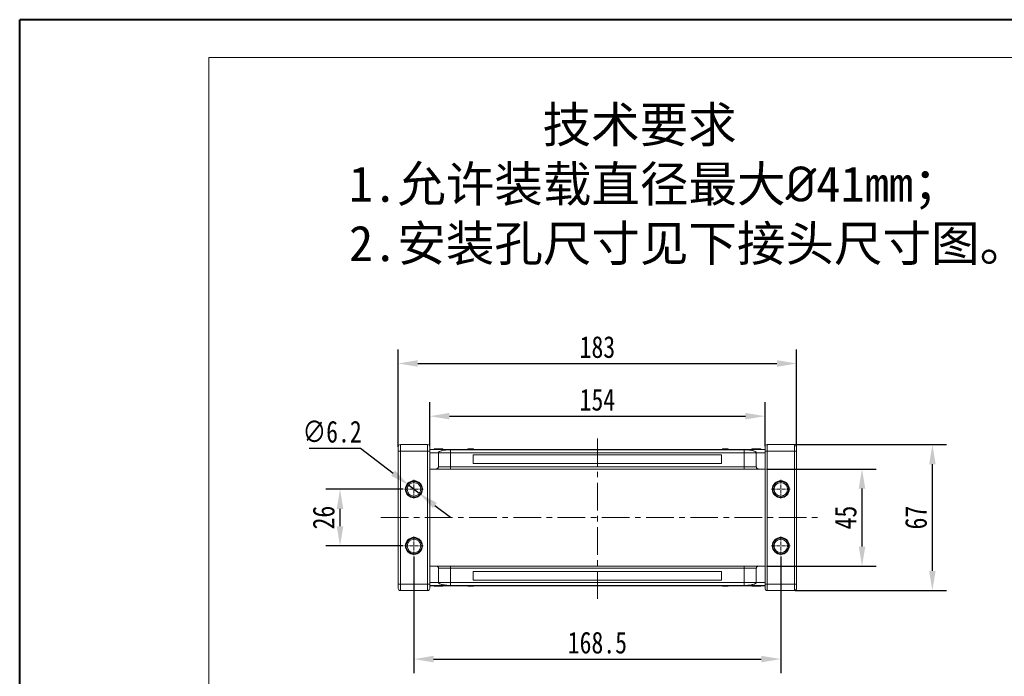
# Model space of a CAD drawing. Header units: millimetres. Extents: x -623 to 852, y 50 to 1083.
# Tile 14 of 72: x -623 to -170, y 782 to 1083. Entities that reach past the tile are written whole.
import ezdxf

# ---------------------------------------------------------------- set-up
doc = ezdxf.new("R2010")
doc.units = ezdxf.units.MM
doc.linetypes.add('CENTER', pattern=[0.6, 0.375, -0.075, 0.075, -0.075])
doc.linetypes.add('CENTERX2', pattern=[20.32, 12.7, -2.54, 2.54, -2.54])
doc.styles.get("Standard").update_dxf_attribs({"font": '仿宋_GB2312.ttf', "width": 0.8})
doc.styles.add('样式 6', font='仿宋_GB2312.ttf')
doc.dimstyles.new('ISO-45.1', dxfattribs={"dimtxt": 10, "dimasz": 9, "dimexe": 6.5, "dimexo": 0.625, "dimgap": 2.5, "dimtad": 1, "dimtoh": 1, "dimdsep": 46, "dimtxsty": 'Standard', "dimcen": 2.5, "dimadec": 0, "dimazin": 0, "dimtfac": 1, "dimtmove": 0, "dimatfit": 3, "dimfxl": 0, "dimarcsym": 0})
doc.dimstyles.new('副本 ISO-45.1', dxfattribs={"dimtxt": 10, "dimasz": 9, "dimexe": 6.5, "dimexo": 0.625, "dimgap": 2.5, "dimtad": 1, "dimdsep": 46, "dimtxsty": 'Standard', "dimcen": 2.5, "dimadec": 0, "dimazin": 0, "dimtfac": 1, "dimtmove": 0, "dimatfit": 3, "dimfxl": 0, "dimarcsym": 0})

# ---------------------------------------------------------------- blocks, each defined once
blk = doc.blocks.new('*D3002')
at = {"color": 0, "lineweight": -2}
for p, q in [((-441.66, 836.99), (-441.66, 783.44)), ((-273.16, 836.99), (-273.16, 783.44)), ((-432.66, 789.94), (-282.16, 789.94))]:
    blk.add_line(p, q, dxfattribs=at)
at = {"color": 0, "lineweight": 9}
for points in [[(-432.66, 791.44), (-432.66, 788.44), (-441.66, 789.94)], [(-282.16, 791.44), (-282.16, 788.44), (-273.16, 789.94)]]:
    blk.add_solid(points, dxfattribs=at)
at = {"layer": 'Defpoints', "color": 0, "lineweight": 9}
for p in [(-441.66, 837.62), (-273.16, 837.62), (-273.16, 789.94)]:
    blk.add_point(p, dxfattribs=at)
at = {"color": 0, "lineweight": 9, "insert": (-357.41, 797.44), "char_height": 10, "attachment_point": 5}
blk.add_mtext('168.5', dxfattribs=at)
blk = doc.blocks.new('*D3003')
at = {"color": 0, "lineweight": -2}
for p, q in [((-446.58, 867.91), (-482.12, 867.91)), ((-475.62, 850.91), (-475.62, 858.91)), ((-446.58, 841.91), (-482.12, 841.91))]:
    blk.add_line(p, q, dxfattribs=at)
at = {"color": 0, "lineweight": 9}
for points in [[(-477.12, 858.91), (-474.12, 858.91), (-475.62, 867.91)], [(-477.12, 850.91), (-474.12, 850.91), (-475.62, 841.91)]]:
    blk.add_solid(points, dxfattribs=at)
at = {"layer": 'Defpoints', "color": 0, "lineweight": 9}
for p in [(-475.62, 867.91), (-445.95, 867.91), (-445.95, 841.91)]:
    blk.add_point(p, dxfattribs=at)
at = {"color": 0, "lineweight": 9, "insert": (-483.12, 854.91), "char_height": 10, "attachment_point": 5, "rotation": 90}
blk.add_mtext('26', dxfattribs=at)
blk = doc.blocks.new('*D3004')
at = {"color": 0, "lineweight": -2}
for p, q in [((-279.79, 877.21), (-229.35, 877.21)), ((-235.85, 841.61), (-235.85, 868.21)), ((-279.79, 832.61), (-229.35, 832.61))]:
    blk.add_line(p, q, dxfattribs=at)
at = {"color": 0, "lineweight": 9}
for points in [[(-237.35, 868.21), (-234.35, 868.21), (-235.85, 877.21)], [(-237.35, 841.61), (-234.35, 841.61), (-235.85, 832.61)]]:
    blk.add_solid(points, dxfattribs=at)
at = {"layer": 'Defpoints', "color": 0, "lineweight": 9}
for p in [(-280.41, 877.21), (-235.85, 877.21), (-280.41, 832.61)]:
    blk.add_point(p, dxfattribs=at)
at = {"color": 0, "lineweight": 9, "insert": (-243.35, 854.91), "char_height": 10, "attachment_point": 5, "rotation": 90}
blk.add_mtext('45', dxfattribs=at)
blk = doc.blocks.new('*D3005')
at = {"color": 0, "lineweight": -2}
for p, q in [((-266.61, 888.41), (-197.03, 888.41)), ((-203.53, 830.41), (-203.53, 879.41)), ((-266.61, 821.41), (-197.03, 821.41))]:
    blk.add_line(p, q, dxfattribs=at)
at = {"color": 0, "lineweight": 9}
for points in [[(-205.03, 879.41), (-202.03, 879.41), (-203.53, 888.41)], [(-205.03, 830.41), (-202.03, 830.41), (-203.53, 821.41)]]:
    blk.add_solid(points, dxfattribs=at)
at = {"layer": 'Defpoints', "color": 0, "lineweight": 9}
for p in [(-267.23, 888.41), (-203.53, 888.41), (-267.23, 821.41)]:
    blk.add_point(p, dxfattribs=at)
at = {"color": 0, "lineweight": 9, "insert": (-211.03, 854.91), "char_height": 10, "attachment_point": 5, "rotation": 90}
blk.add_mtext('67', dxfattribs=at)
blk = doc.blocks.new('*D3006')
at = {"color": 0, "lineweight": -2}
for p, q in [((-434.41, 887.7), (-434.41, 907.96)), ((-280.41, 887.7), (-280.41, 907.96)), ((-425.41, 901.46), (-289.41, 901.46))]:
    blk.add_line(p, q, dxfattribs=at)
at = {"color": 0, "lineweight": 9}
for points in [[(-425.41, 902.96), (-425.41, 899.96), (-434.41, 901.46)], [(-289.41, 902.96), (-289.41, 899.96), (-280.41, 901.46)]]:
    blk.add_solid(points, dxfattribs=at)
at = {"layer": 'Defpoints', "color": 0, "lineweight": 9}
for p in [(-280.41, 901.46), (-434.41, 887.08), (-280.41, 887.08)]:
    blk.add_point(p, dxfattribs=at)
at = {"color": 0, "lineweight": 9, "insert": (-357.41, 908.96), "char_height": 10, "attachment_point": 5}
blk.add_mtext('154', dxfattribs=at)
blk = doc.blocks.new('*D3007')
at = {"color": 0, "lineweight": -2}
for p, q in [((-448.91, 887.42), (-448.91, 932.15)), ((-265.91, 887.42), (-265.91, 932.15)), ((-439.91, 925.65), (-274.91, 925.65))]:
    blk.add_line(p, q, dxfattribs=at)
at = {"color": 0, "lineweight": 9}
for points in [[(-439.91, 927.15), (-439.91, 924.15), (-448.91, 925.65)], [(-274.91, 927.15), (-274.91, 924.15), (-265.91, 925.65)]]:
    blk.add_solid(points, dxfattribs=at)
at = {"layer": 'Defpoints', "color": 0, "lineweight": 9}
for p in [(-265.91, 925.65), (-448.91, 886.8), (-265.91, 886.8)]:
    blk.add_point(p, dxfattribs=at)
at = {"color": 0, "lineweight": 9, "insert": (-357.41, 933.15), "char_height": 10, "attachment_point": 5}
blk.add_mtext('183', dxfattribs=at)
blk = doc.blocks.new('*D3008')
at = {"color": 0, "lineweight": -2}
for p, q in [((-489.87, 886.78), (-466.17, 886.78)), ((-466.17, 886.78), (-451.25, 875.29)), ((-439.21, 866.01), (-444.12, 869.8)), ((-432.08, 860.52), (-424.95, 855.03))]:
    blk.add_line(p, q, dxfattribs=at)
at = {"color": 0, "lineweight": 9}
for points in [[(-450.33, 876.48), (-452.16, 874.1), (-444.12, 869.8)], [(-431.16, 861.71), (-432.99, 859.33), (-439.21, 866.01)]]:
    blk.add_solid(points, dxfattribs=at)
at = {"layer": 'Defpoints', "color": 0, "lineweight": 9}
for p in [(-444.12, 869.8), (-439.21, 866.01)]:
    blk.add_point(p, dxfattribs=at)
at = {"color": 0, "lineweight": 9, "insert": (-479.27, 894.28), "char_height": 10, "attachment_point": 5}
blk.add_mtext('∅6.2', dxfattribs=at)

msp = doc.modelspace()

# ---------------------------------------------------------------- linework, layer by layer
at = {"color": 7, "lineweight": 40}
for p in [(-622.782, 50.472), (838.046, 1083.486)]:
    msp.add_line(p, (-622.782, 1083.486), dxfattribs=at)
at = {"color": 7, "lineweight": 13}
for p in [(-535.828, 67.863), (820.655, 1066.095)]:
    msp.add_line(p, (-535.828, 1066.095), dxfattribs=at)
at = {"color": 1, "linetype": 'CENTERX2', "lineweight": 13}
for p, q in [((-357.412, 817.542), (-357.412, 892.271)), ((-456.952, 854.906), (-255.613, 854.906))]:
    msp.add_line(p, q, dxfattribs=at)
at = {"color": 7, "linetype": 'Continuous', "lineweight": 15}
for p, q in [((-447.912, 885.406), (-447.912, 888.406)), ((-447.912, 888.406), (-435.412, 888.406)), ((-435.412, 885.406), (-435.412, 888.406)), ((-279.412, 888.406), (-279.412, 885.406)), ((-279.412, 888.406), (-266.912, 888.406)), ((-266.912, 888.406), (-266.912, 885.406)), ((-447.912, 885.406), (-448.912, 885.406)), ((-448.912, 824.406), (-448.912, 885.406)), ((-447.912, 885.406), (-447.912, 824.406)), ((-435.412, 885.406), (-447.912, 885.406)), ((-434.412, 885.406), (-435.412, 885.406)), ((-435.412, 824.406), (-435.412, 885.406)), ((-434.412, 886.206), (-357.412, 886.206)), ((-357.412, 886.162), (-434.412, 886.162)), ((-434.412, 824.406), (-434.412, 885.406)), ((-434.412, 884.706), (-430.412, 884.706)), ((-432.463, 886.406), (-432.463, 886.206)), ((-430.466, 886.206), (-430.466, 886.406)), ((-424.912, 884.706), (-430.412, 884.706)), ((-430.412, 878.206), (-430.412, 884.706)), ((-428.412, 886.406), (-428.412, 886.206)), ((-424.912, 886.074), (-357.412, 886.074)), ((-424.912, 884.706), (-424.912, 886.074)), ((-424.912, 878.206), (-424.912, 884.706)), ((-357.412, 884.706), (-424.912, 884.706)), ((-416.895, 886.206), (-416.895, 886.406)), ((-416.777, 886.406), (-416.895, 886.406)), ((-416.777, 886.206), (-416.777, 886.406)), ((-416.777, 886.406), (-416.671, 886.406)), ((-416.671, 886.406), (-416.671, 886.206)), ((-416.32, 886.406), (-416.671, 886.406)), ((-416.32, 886.206), (-416.32, 886.406)), ((-415.602, 886.406), (-416.32, 886.406)), ((-415.602, 886.206), (-415.602, 886.406)), ((-415.158, 886.406), (-415.602, 886.406)), ((-415.158, 886.206), (-415.158, 886.406)), ((-415.158, 886.406), (-415.087, 886.406)), ((-415.087, 886.406), (-415.087, 886.206)), ((-415.087, 886.406), (-414.827, 886.406)), ((-414.827, 886.206), (-414.827, 886.406)), ((-414.345, 886.406), (-414.827, 886.406)), ((-414.412, 879.706), (-414.412, 883.706)), ((-414.412, 883.706), (-357.412, 883.706)), ((-414.345, 886.206), (-414.345, 886.406)), ((-414.345, 886.406), (-414.342, 886.406)), ((-414.342, 886.406), (-414.342, 886.206)), ((-357.412, 886.206), (-280.412, 886.206)), ((-280.412, 886.162), (-357.412, 886.162)), ((-357.412, 886.074), (-289.912, 886.074)), ((-289.912, 884.706), (-357.412, 884.706)), ((-357.412, 883.706), (-300.412, 883.706)), ((-300.412, 883.706), (-300.412, 879.706)), ((-299.868, 886.206), (-299.868, 886.406)), ((-299.868, 886.406), (-299.728, 886.406)), ((-299.728, 886.406), (-299.728, 886.206)), ((-298.349, 886.406), (-299.728, 886.406)), ((-298.349, 886.206), (-298.349, 886.406)), ((-298.349, 886.406), (-298.141, 886.406)), ((-298.141, 886.406), (-298.141, 886.206)), ((-297.659, 886.406), (-298.141, 886.406)), ((-297.659, 886.206), (-297.659, 886.406)), ((-297.554, 886.406), (-297.659, 886.406)), ((-297.554, 886.206), (-297.554, 886.406)), ((-297.554, 886.406), (-297.542, 886.406)), ((-297.542, 886.406), (-297.542, 886.206)), ((-297.315, 886.406), (-297.542, 886.406)), ((-297.315, 886.206), (-297.315, 886.406)), ((-289.912, 884.706), (-289.912, 886.074)), ((-284.412, 884.706), (-289.912, 884.706)), ((-289.912, 884.706), (-289.912, 878.206)), ((-286.412, 886.406), (-286.412, 886.206)), ((-286.001, 886.406), (-286.001, 886.206)), ((-280.412, 884.706), (-284.412, 884.706)), ((-284.412, 884.706), (-284.412, 878.206)), ((-284.385, 886.406), (-284.385, 886.206)), ((-282.767, 886.406), (-282.767, 886.206)), ((-282.361, 886.406), (-282.361, 886.206)), ((-280.412, 885.406), (-279.412, 885.406)), ((-280.412, 885.406), (-280.412, 824.406)), ((-266.912, 885.406), (-279.412, 885.406)), ((-279.412, 885.406), (-279.412, 824.406)), ((-266.912, 885.406), (-265.912, 885.406)), ((-266.912, 824.406), (-266.912, 885.406)), ((-265.912, 885.406), (-265.912, 824.406)), ((-430.412, 878.206), (-424.912, 878.206)), ((-424.912, 877.206), (-424.912, 878.206)), ((-424.912, 878.206), (-357.412, 878.206)), ((-357.412, 879.706), (-414.412, 879.706)), ((-300.412, 879.706), (-357.412, 879.706)), ((-357.412, 878.206), (-289.912, 878.206)), ((-289.912, 878.206), (-284.412, 878.206)), ((-289.912, 878.206), (-289.912, 877.206)), ((-431.412, 877.206), (-434.412, 877.206)), ((-357.412, 877.206), (-424.912, 877.206)), ((-289.912, 877.206), (-357.412, 877.206)), ((-283.412, 877.206), (-280.412, 877.206)), ((-434.412, 832.606), (-431.412, 832.606)), ((-424.912, 831.606), (-424.912, 832.606)), ((-424.912, 832.606), (-357.412, 832.606)), ((-357.412, 832.606), (-289.912, 832.606)), ((-289.912, 831.606), (-289.912, 832.606)), ((-283.412, 832.606), (-280.412, 832.606)), ((-430.412, 825.106), (-430.412, 831.606)), ((-424.912, 831.606), (-430.412, 831.606)), ((-424.912, 825.106), (-424.912, 831.606)), ((-357.412, 831.606), (-424.912, 831.606)), ((-414.412, 826.106), (-414.412, 830.106)), ((-414.412, 830.106), (-357.412, 830.106)), ((-289.912, 831.606), (-357.412, 831.606)), ((-357.412, 830.106), (-300.412, 830.106)), ((-300.412, 830.106), (-300.412, 826.106)), ((-284.412, 831.606), (-289.912, 831.606)), ((-289.912, 831.606), (-289.912, 825.106)), ((-284.412, 831.606), (-284.412, 825.106)), ((-447.912, 824.406), (-448.912, 824.406)), ((-447.912, 821.406), (-447.912, 824.406)), ((-447.912, 824.406), (-435.412, 824.406)), ((-434.412, 824.406), (-435.412, 824.406)), ((-435.412, 821.406), (-435.412, 824.406)), ((-430.412, 825.106), (-434.412, 825.106)), ((-434.412, 823.651), (-357.412, 823.651)), ((-357.412, 823.606), (-434.412, 823.606)), ((-432.463, 823.406), (-432.463, 823.606)), ((-432.057, 823.406), (-432.057, 823.606)), ((-430.439, 823.406), (-430.439, 823.606)), ((-430.412, 825.106), (-424.912, 825.106)), ((-428.823, 823.406), (-428.823, 823.606)), ((-428.412, 823.406), (-428.412, 823.606)), ((-424.912, 823.738), (-424.912, 825.106)), ((-424.912, 825.106), (-357.412, 825.106)), ((-357.412, 823.738), (-424.912, 823.738)), ((-416.895, 823.606), (-416.895, 823.406)), ((-416.895, 823.406), (-416.668, 823.406)), ((-416.668, 823.406), (-416.668, 823.606)), ((-416.656, 823.406), (-416.668, 823.406)), ((-416.656, 823.606), (-416.656, 823.406)), ((-416.656, 823.406), (-416.55, 823.406)), ((-416.55, 823.606), (-416.55, 823.406)), ((-416.55, 823.406), (-416.069, 823.406)), ((-416.069, 823.406), (-416.069, 823.606)), ((-415.86, 823.406), (-416.069, 823.406)), ((-415.86, 823.606), (-415.86, 823.406)), ((-415.86, 823.406), (-414.481, 823.406)), ((-414.481, 823.406), (-414.481, 823.606)), ((-414.342, 823.406), (-414.481, 823.406)), ((-357.412, 826.106), (-414.412, 826.106)), ((-414.342, 823.606), (-414.342, 823.406)), ((-300.412, 826.106), (-357.412, 826.106)), ((-357.412, 825.106), (-289.912, 825.106)), ((-289.912, 823.738), (-357.412, 823.738)), ((-357.412, 823.651), (-280.412, 823.651)), ((-280.412, 823.606), (-357.412, 823.606)), ((-299.868, 823.406), (-299.868, 823.606)), ((-299.864, 823.406), (-299.868, 823.406)), ((-299.864, 823.606), (-299.864, 823.406)), ((-299.864, 823.406), (-299.383, 823.406)), ((-299.383, 823.606), (-299.383, 823.406)), ((-299.123, 823.406), (-299.383, 823.406)), ((-299.123, 823.406), (-299.123, 823.606)), ((-299.052, 823.406), (-299.123, 823.406)), ((-299.052, 823.606), (-299.052, 823.406)), ((-299.052, 823.406), (-298.608, 823.406)), ((-298.608, 823.606), (-298.608, 823.406)), ((-298.608, 823.406), (-297.89, 823.406)), ((-297.89, 823.606), (-297.89, 823.406)), ((-297.89, 823.406), (-297.539, 823.406)), ((-297.539, 823.406), (-297.539, 823.606)), ((-297.433, 823.406), (-297.539, 823.406)), ((-297.433, 823.606), (-297.433, 823.406)), ((-297.433, 823.406), (-297.315, 823.406)), ((-297.315, 823.606), (-297.315, 823.406)), ((-289.912, 825.106), (-284.412, 825.106)), ((-289.912, 825.106), (-289.912, 823.738)), ((-286.412, 823.406), (-286.412, 823.606)), ((-284.412, 825.106), (-280.412, 825.106)), ((-284.358, 823.606), (-284.358, 823.406)), ((-282.361, 823.406), (-282.361, 823.606)), ((-280.412, 824.406), (-279.412, 824.406)), ((-279.412, 824.406), (-279.412, 821.406)), ((-279.412, 824.406), (-266.912, 824.406)), ((-266.912, 824.406), (-265.912, 824.406)), ((-266.912, 824.406), (-266.912, 821.406)), ((-435.412, 821.406), (-447.912, 821.406)), ((-266.912, 821.406), (-279.412, 821.406))]:
    msp.add_line(p, q, dxfattribs=at)
at = {"color": 1, "linetype": 'CENTER', "lineweight": 9, "ltscale": 3.9624}
for p, q in [((-441.662, 872.196), (-441.662, 863.616)), ((-273.162, 872.196), (-273.162, 863.616)), ((-445.952, 867.906), (-437.372, 867.906)), ((-277.452, 867.906), (-268.872, 867.906)), ((-441.662, 846.196), (-441.662, 837.616)), ((-273.162, 846.196), (-273.162, 837.616)), ((-445.952, 841.906), (-437.372, 841.906)), ((-277.452, 841.906), (-268.872, 841.906))]:
    msp.add_line(p, q, dxfattribs=at)
at = {"color": 7, "linetype": 'Continuous', "lineweight": 15}
for centre, radius in [((-441.662, 867.906), 3.9), ((-441.662, 867.906), 3.1), ((-273.162, 867.906), 3.9), ((-273.162, 867.906), 3.1), ((-441.662, 841.906), 3.9), ((-273.162, 841.906), 3.9), ((-441.662, 841.906), 3.1), ((-273.162, 841.906), 3.1)]:
    msp.add_circle(centre, radius, dxfattribs=at)
for centre, start, end in [((-447.912, 887.406), 90, 180), ((-435.412, 887.406), 0, 90), ((-279.412, 887.406), 90, 180), ((-266.912, 887.406), 0, 90), ((-447.912, 822.406), 180, 270), ((-435.412, 822.406), 270, 0), ((-279.412, 822.406), 180, 270), ((-266.912, 822.406), 270, 0)]:
    msp.add_arc(centre, 1, start, end, dxfattribs=at)
for points, knots in [([(-448.912, 885.406), (-448.912, 885.658), (-448.912, 886.046), (-448.912, 886.512), (-448.912, 886.83), (-448.912, 887.089), (-448.912, 887.338), (-448.912, 887.379), (-448.912, 887.406)], [0, 0, 0, 0, 0.2394429, 0.3698071, 0.5000001, 0.6303641, 0.7605571, 1, 1, 1, 1]), ([(-434.412, 885.406), (-434.412, 885.658), (-434.412, 886.046), (-434.412, 886.512), (-434.412, 886.83), (-434.412, 887.089), (-434.412, 887.338), (-434.412, 887.379), (-434.412, 887.406)], [0, 0, 0, 0, 0.2394429, 0.3696359, 0.4999999, 0.6301929, 0.7605571, 1, 1, 1, 1]), ([(-280.412, 887.406), (-280.412, 887.379), (-280.412, 887.338), (-280.412, 887.089), (-280.412, 886.83), (-280.412, 886.512), (-280.412, 886.046), (-280.412, 885.658), (-280.412, 885.406)], [0, 0, 0, 0, 0.2394429, 0.3696359, 0.4999999, 0.6301929, 0.7605571, 1, 1, 1, 1]), ([(-265.912, 887.406), (-265.912, 887.379), (-265.912, 887.338), (-265.912, 887.089), (-265.912, 886.83), (-265.912, 886.512), (-265.912, 886.046), (-265.912, 885.658), (-265.912, 885.406)], [0, 0, 0, 0, 0.23944295, 0.36980709, 0.50000008, 0.63036414, 0.76055705, 1, 1, 1, 1]), ([(-432.463, 886.406), (-432.453, 886.406), (-432.431, 886.406), (-432.23, 886.406), (-431.925, 886.406), (-431.389, 886.406), (-430.879, 886.406), (-430.524, 886.406), (-430.466, 886.406)], [0, 0, 0, 0, 0.1482689, 0.2976473, 0.4424214, 0.6078512, 0.9356585, 1, 1, 1, 1]), ([(-430.466, 886.406), (-430.333, 886.406), (-429.931, 886.406), (-429.375, 886.406), (-428.867, 886.406), (-428.564, 886.406), (-428.426, 886.406), (-428.416, 886.406), (-428.412, 886.406)], [0, 0, 0, 0, 0.1423372, 0.4291269, 0.5899433, 0.7512055, 0.9098946, 1, 1, 1, 1]), ([(-430.412, 884.706), (-430.393, 884.788), (-430.354, 884.95), (-430.052, 885.188), (-429.573, 885.412), (-428.922, 885.615), (-428.116, 885.791), (-427.289, 885.918), (-426.501, 886.003), (-425.75, 886.06), (-425.206, 886.069), (-424.912, 886.074)], [0, 0, 0, 0, 0.1245955, 0.2491892, 0.3738223, 0.4984451, 0.6220504, 0.7455895, 0.8257011, 0.9057067, 1, 1, 1, 1]), ([(-289.912, 886.074), (-289.521, 886.066), (-288.825, 886.05), (-287.905, 885.962), (-287.12, 885.858), (-286.408, 885.729), (-285.745, 885.57), (-285.174, 885.381), (-284.738, 885.165), (-284.464, 884.938), (-284.429, 884.783), (-284.412, 884.706)], [0, 0, 0, 0, 0.1253767, 0.2231439, 0.3210442, 0.4226148, 0.5242047, 0.6437825, 0.7633681, 0.8816833, 1, 1, 1, 1]), ([(-286.412, 886.406), (-286.41, 886.406), (-286.405, 886.406), (-286.362, 886.406), (-286.284, 886.406), (-286.185, 886.406), (-286.087, 886.406), (-286.03, 886.406), (-286.001, 886.406)], [0, 0, 0, 0, 0.1926347, 0.388697, 0.5820148, 0.7830443, 0.8909593, 1, 1, 1, 1]), ([(-286.001, 886.406), (-285.947, 886.406), (-285.837, 886.406), (-285.6, 886.406), (-285.293, 886.406), (-284.956, 886.406), (-284.652, 886.406), (-284.474, 886.406), (-284.385, 886.406)], [0, 0, 0, 0, 0.1184406, 0.2393457, 0.4595932, 0.6849248, 0.8422399, 1, 1, 1, 1]), ([(-284.385, 886.406), (-284.251, 886.406), (-283.948, 886.406), (-283.419, 886.406), (-282.997, 886.406), (-282.79, 886.406), (-282.767, 886.406)], [0, 0, 0, 0, 0.23673076, 0.53755546, 0.94966792, 1, 1, 1, 1]), ([(-282.767, 886.406), (-282.717, 886.406), (-282.615, 886.406), (-282.499, 886.406), (-282.416, 886.406), (-282.378, 886.406), (-282.363, 886.406), (-282.362, 886.406), (-282.361, 886.406)], [0, 0, 0, 0, 0.1937762, 0.3936, 0.5878635, 0.7889077, 0.894169, 1, 1, 1, 1]), ([(-431.412, 877.206), (-431.3, 877.217), (-431.075, 877.239), (-430.775, 877.412), (-430.549, 877.665), (-430.429, 877.947), (-430.417, 878.132), (-430.412, 878.206)], [0, 0, 0, 0, 0.21469386, 0.42938772, 0.64408158, 0.85877544, 1, 1, 1, 1]), ([(-284.412, 878.206), (-284.401, 878.094), (-284.379, 877.869), (-284.207, 877.569), (-283.953, 877.343), (-283.672, 877.223), (-283.486, 877.211), (-283.412, 877.206)], [0, 0, 0, 0, 0.21469386, 0.42938772, 0.64408158, 0.85877544, 1, 1, 1, 1]), ([(-424.912, 877.206), (-425.309, 877.206), (-426.125, 877.206), (-427.337, 877.206), (-428.502, 877.206), (-429.541, 877.206), (-430.247, 877.206), (-430.694, 877.206), (-431.048, 877.206), (-431.348, 877.206), (-431.391, 877.206), (-431.412, 877.206)], [0, 0, 0, 0, 0.1164968, 0.2399717, 0.3685799, 0.4999174, 0.6312549, 0.6956158, 0.7600283, 0.8835032, 1, 1, 1, 1]), ([(-283.412, 877.206), (-283.433, 877.206), (-283.477, 877.206), (-283.838, 877.206), (-284.438, 877.206), (-285.283, 877.206), (-286.152, 877.206), (-286.917, 877.206), (-287.698, 877.206), (-288.699, 877.206), (-289.516, 877.206), (-289.912, 877.206)], [0, 0, 0, 0, 0.1164968, 0.2399717, 0.3685799, 0.4999174, 0.6312549, 0.6956158, 0.7600283, 0.8835032, 1, 1, 1, 1]), ([(-438.062, 867.906), (-438.074, 868.132), (-438.098, 868.585), (-438.302, 869.257), (-438.63, 869.897), (-439.099, 870.469), (-439.575, 870.859), (-439.999, 871.106), (-440.428, 871.302), (-440.983, 871.465), (-441.662, 871.527), (-442.341, 871.465), (-443.013, 871.267), (-443.653, 870.937), (-444.225, 870.469), (-444.615, 869.993), (-444.863, 869.569), (-445.057, 869.14), (-445.226, 868.585), (-445.25, 868.132), (-445.262, 867.906)], [0, 0, 0, 0, 0.05998, 0.1199831, 0.1849463, 0.249957, 0.3149202, 0.3472901, 0.3800161, 0.4399843, 0.4999996, 0.5599679, 0.6199831, 0.6849463, 0.749957, 0.8149202, 0.8472901, 0.8800161, 0.9399965, 1, 1, 1, 1]), ([(-269.562, 867.906), (-269.574, 868.132), (-269.598, 868.585), (-269.802, 869.257), (-270.13, 869.897), (-270.599, 870.469), (-271.075, 870.859), (-271.499, 871.106), (-271.928, 871.302), (-272.483, 871.465), (-273.162, 871.527), (-273.841, 871.465), (-274.513, 871.267), (-275.153, 870.937), (-275.725, 870.469), (-276.115, 869.993), (-276.363, 869.569), (-276.557, 869.14), (-276.726, 868.585), (-276.75, 868.132), (-276.762, 867.906)], [0, 0, 0, 0, 0.05998, 0.1199831, 0.1849463, 0.249957, 0.3149202, 0.3472901, 0.3800161, 0.4399843, 0.4999996, 0.5599679, 0.6199831, 0.6849463, 0.749957, 0.8149202, 0.8472901, 0.8800161, 0.9399965, 1, 1, 1, 1]), ([(-445.262, 867.906), (-445.25, 867.68), (-445.226, 867.227), (-445.022, 866.555), (-444.694, 865.915), (-444.225, 865.343), (-443.749, 864.953), (-443.325, 864.706), (-442.896, 864.511), (-442.341, 864.348), (-441.662, 864.285), (-440.983, 864.348), (-440.311, 864.545), (-439.671, 864.875), (-439.099, 865.343), (-438.709, 865.819), (-438.462, 866.243), (-438.267, 866.672), (-438.098, 867.227), (-438.074, 867.68), (-438.062, 867.906)], [0, 0, 0, 0, 0.05998, 0.1199831, 0.1849463, 0.249957, 0.3149202, 0.3472901, 0.3800161, 0.4399843, 0.4999996, 0.5599679, 0.6199831, 0.6849463, 0.749957, 0.8149202, 0.8472901, 0.8800161, 0.9399965, 1, 1, 1, 1]), ([(-276.762, 867.906), (-276.75, 867.68), (-276.726, 867.227), (-276.522, 866.555), (-276.194, 865.915), (-275.725, 865.343), (-275.249, 864.953), (-274.825, 864.706), (-274.396, 864.511), (-273.841, 864.348), (-273.162, 864.285), (-272.483, 864.348), (-271.811, 864.545), (-271.171, 864.875), (-270.599, 865.343), (-270.209, 865.819), (-269.962, 866.243), (-269.767, 866.672), (-269.598, 867.227), (-269.574, 867.68), (-269.562, 867.906)], [0, 0, 0, 0, 0.05998, 0.1199831, 0.1849463, 0.249957, 0.3149202, 0.3472901, 0.3800161, 0.4399843, 0.4999996, 0.5599679, 0.6199831, 0.6849463, 0.749957, 0.8149202, 0.8472901, 0.8800161, 0.9399965, 1, 1, 1, 1]), ([(-438.062, 841.906), (-438.074, 842.132), (-438.098, 842.585), (-438.302, 843.257), (-438.63, 843.897), (-439.099, 844.469), (-439.575, 844.859), (-439.999, 845.106), (-440.428, 845.302), (-440.983, 845.465), (-441.662, 845.527), (-442.341, 845.465), (-443.013, 845.267), (-443.653, 844.937), (-444.225, 844.469), (-444.615, 843.993), (-444.863, 843.569), (-445.057, 843.14), (-445.226, 842.585), (-445.25, 842.132), (-445.262, 841.906)], [0, 0, 0, 0, 0.05998, 0.1199831, 0.1849463, 0.249957, 0.3149202, 0.3472901, 0.3800161, 0.4399843, 0.4999996, 0.5599679, 0.6199831, 0.6849463, 0.749957, 0.8149202, 0.8472901, 0.8800161, 0.9399965, 1, 1, 1, 1]), ([(-445.262, 841.906), (-445.25, 841.68), (-445.226, 841.227), (-445.022, 840.555), (-444.694, 839.915), (-444.225, 839.343), (-443.749, 838.953), (-443.325, 838.706), (-442.896, 838.511), (-442.341, 838.348), (-441.662, 838.285), (-440.983, 838.348), (-440.311, 838.545), (-439.671, 838.875), (-439.099, 839.343), (-438.709, 839.819), (-438.462, 840.243), (-438.267, 840.672), (-438.098, 841.227), (-438.074, 841.68), (-438.062, 841.906)], [0, 0, 0, 0, 0.05998, 0.1199831, 0.1849463, 0.249957, 0.3149202, 0.3472901, 0.3800161, 0.4399843, 0.4999996, 0.5599679, 0.6199831, 0.6849463, 0.749957, 0.8149202, 0.8472901, 0.8800161, 0.9399965, 1, 1, 1, 1]), ([(-269.562, 841.906), (-269.574, 842.132), (-269.598, 842.585), (-269.802, 843.257), (-270.13, 843.897), (-270.599, 844.469), (-271.075, 844.859), (-271.499, 845.106), (-271.928, 845.302), (-272.483, 845.465), (-273.162, 845.527), (-273.841, 845.465), (-274.513, 845.267), (-275.153, 844.937), (-275.725, 844.469), (-276.115, 843.993), (-276.363, 843.569), (-276.557, 843.14), (-276.726, 842.585), (-276.75, 842.132), (-276.762, 841.906)], [0, 0, 0, 0, 0.05998, 0.1199831, 0.1849463, 0.249957, 0.3149202, 0.3472901, 0.3800161, 0.4399843, 0.4999996, 0.5599679, 0.6199831, 0.6849463, 0.749957, 0.8149202, 0.8472901, 0.8800161, 0.9399965, 1, 1, 1, 1]), ([(-276.762, 841.906), (-276.75, 841.68), (-276.726, 841.227), (-276.522, 840.555), (-276.194, 839.915), (-275.725, 839.343), (-275.249, 838.953), (-274.825, 838.706), (-274.396, 838.511), (-273.841, 838.348), (-273.162, 838.285), (-272.483, 838.348), (-271.811, 838.545), (-271.171, 838.875), (-270.599, 839.343), (-270.209, 839.819), (-269.962, 840.243), (-269.767, 840.672), (-269.598, 841.227), (-269.574, 841.68), (-269.562, 841.906)], [0, 0, 0, 0, 0.05998, 0.1199831, 0.1849463, 0.249957, 0.3149202, 0.3472901, 0.3800161, 0.4399843, 0.4999996, 0.5599679, 0.6199831, 0.6849463, 0.749957, 0.8149202, 0.8472901, 0.8800161, 0.9399965, 1, 1, 1, 1]), ([(-430.412, 831.606), (-430.423, 831.719), (-430.445, 831.943), (-430.618, 832.243), (-430.871, 832.469), (-431.153, 832.589), (-431.338, 832.601), (-431.412, 832.606)], [0, 0, 0, 0, 0.2146939, 0.4293877, 0.6440816, 0.8587754, 1, 1, 1, 1]), ([(-431.412, 832.606), (-431.391, 832.606), (-431.348, 832.606), (-430.986, 832.606), (-430.386, 832.606), (-429.541, 832.606), (-428.672, 832.606), (-427.907, 832.606), (-427.126, 832.606), (-426.125, 832.606), (-425.308, 832.606), (-424.912, 832.606)], [0, 0, 0, 0, 0.11649679, 0.2399717, 0.36857994, 0.49991744, 0.63125493, 0.69561579, 0.7600283, 0.88350321, 1, 1, 1, 1]), ([(-289.912, 832.606), (-289.516, 832.606), (-288.699, 832.606), (-287.488, 832.606), (-286.323, 832.606), (-285.283, 832.606), (-284.577, 832.606), (-284.13, 832.606), (-283.776, 832.606), (-283.476, 832.606), (-283.433, 832.606), (-283.412, 832.606)], [0, 0, 0, 0, 0.1164968, 0.2399717, 0.3685799, 0.4999174, 0.6312549, 0.6956158, 0.7600283, 0.8835032, 1, 1, 1, 1]), ([(-283.412, 832.606), (-283.525, 832.595), (-283.749, 832.573), (-284.049, 832.401), (-284.275, 832.147), (-284.395, 831.866), (-284.407, 831.68), (-284.412, 831.606)], [0, 0, 0, 0, 0.21469386, 0.42938772, 0.64408158, 0.85877544, 1, 1, 1, 1]), ([(-448.912, 822.406), (-448.912, 822.433), (-448.912, 822.474), (-448.912, 822.724), (-448.912, 822.982), (-448.912, 823.3), (-448.912, 823.766), (-448.912, 824.155), (-448.912, 824.406)], [0, 0, 0, 0, 0.23944295, 0.36980709, 0.50000008, 0.63036414, 0.76055705, 1, 1, 1, 1]), ([(-434.412, 822.406), (-434.412, 822.433), (-434.412, 822.474), (-434.412, 822.723), (-434.412, 822.982), (-434.412, 823.3), (-434.412, 823.766), (-434.412, 824.155), (-434.412, 824.406)], [0, 0, 0, 0, 0.2394429, 0.3696359, 0.4999999, 0.6301929, 0.7605571, 1, 1, 1, 1]), ([(-432.057, 823.406), (-432.107, 823.406), (-432.209, 823.406), (-432.325, 823.406), (-432.408, 823.406), (-432.446, 823.406), (-432.461, 823.406), (-432.463, 823.406), (-432.463, 823.406)], [0, 0, 0, 0, 0.1937693, 0.3935642, 0.587886, 0.7891312, 0.8942826, 1, 1, 1, 1]), ([(-430.439, 823.406), (-430.573, 823.406), (-430.876, 823.406), (-431.396, 823.406), (-431.819, 823.406), (-432.027, 823.406), (-432.057, 823.406)], [0, 0, 0, 0, 0.2366286, 0.5373614, 0.9329864, 1, 1, 1, 1]), ([(-428.823, 823.406), (-428.877, 823.406), (-428.987, 823.406), (-429.219, 823.406), (-429.514, 823.406), (-429.845, 823.406), (-430.155, 823.406), (-430.344, 823.406), (-430.439, 823.406)], [0, 0, 0, 0, 0.118432, 0.2393289, 0.4494336, 0.6641784, 0.8318201, 1, 1, 1, 1]), ([(-424.912, 823.738), (-425.303, 823.747), (-426, 823.762), (-426.919, 823.851), (-427.704, 823.954), (-428.416, 824.083), (-429.08, 824.243), (-429.65, 824.432), (-430.086, 824.647), (-430.36, 824.874), (-430.395, 825.029), (-430.412, 825.106)], [0, 0, 0, 0, 0.1253767, 0.2231439, 0.3210442, 0.4226148, 0.5242047, 0.6437825, 0.7633681, 0.8816833, 1, 1, 1, 1]), ([(-428.412, 823.406), (-428.414, 823.406), (-428.419, 823.406), (-428.463, 823.406), (-428.54, 823.406), (-428.639, 823.406), (-428.737, 823.406), (-428.794, 823.406), (-428.823, 823.406)], [0, 0, 0, 0, 0.1926273, 0.3886837, 0.5820134, 0.7832006, 0.8910383, 1, 1, 1, 1]), ([(-284.412, 825.106), (-284.431, 825.025), (-284.47, 824.862), (-284.773, 824.624), (-285.251, 824.401), (-285.902, 824.197), (-286.708, 824.021), (-287.535, 823.894), (-288.323, 823.81), (-289.074, 823.752), (-289.618, 823.743), (-289.912, 823.738)], [0, 0, 0, 0, 0.1245955, 0.2491892, 0.3738223, 0.4984451, 0.6220504, 0.7455895, 0.8257011, 0.9057067, 1, 1, 1, 1]), ([(-284.358, 823.406), (-284.492, 823.406), (-284.893, 823.406), (-285.449, 823.406), (-285.957, 823.406), (-286.26, 823.406), (-286.398, 823.406), (-286.408, 823.406), (-286.412, 823.406)], [0, 0, 0, 0, 0.1423372, 0.4291269, 0.5899433, 0.7512055, 0.9098946, 1, 1, 1, 1]), ([(-282.361, 823.406), (-282.371, 823.406), (-282.393, 823.406), (-282.595, 823.406), (-282.9, 823.406), (-283.435, 823.406), (-283.944, 823.406), (-284.299, 823.406), (-284.358, 823.406)], [0, 0, 0, 0, 0.148288, 0.2977445, 0.4437132, 0.6077915, 0.9347078, 1, 1, 1, 1]), ([(-280.412, 824.406), (-280.412, 824.155), (-280.412, 823.766), (-280.412, 823.3), (-280.412, 822.982), (-280.412, 822.724), (-280.412, 822.474), (-280.412, 822.433), (-280.412, 822.406)], [0, 0, 0, 0, 0.2394429, 0.3696359, 0.4999999, 0.6301929, 0.7605571, 1, 1, 1, 1]), ([(-265.912, 824.406), (-265.912, 824.155), (-265.912, 823.766), (-265.912, 823.3), (-265.912, 822.982), (-265.912, 822.723), (-265.912, 822.474), (-265.912, 822.433), (-265.912, 822.406)], [0, 0, 0, 0, 0.2394429, 0.3698071, 0.5000001, 0.6303641, 0.7605571, 1, 1, 1, 1])]:
    msp.add_open_spline(points, degree=3, knots=knots, dxfattribs=at)

# ---------------------------------------------------------------- texts
at = {"insert": (-471.537, 1043.461), "char_height": 16.3409, "attachment_point": 1, "style": '样式 6'}
msp.add_mtext('        技术要求\\P1.允许装载直径最大{\\fISOCPEUR|b0|i0|c0|p34;%%C}41mm；\\P2.安装孔尺寸见下接头尺寸图。', dxfattribs=at)

# ---------------------------------------------------------------- dimensions: what is measured, and where the dimension line sits
at = {"color": 5, "lineweight": 9}
for base, p1, p2, picture, middle in [((-265.912, 925.651), (-448.912, 886.795), (-265.912, 886.795), '*D3007', (-357.412, 933.151)), ((-280.412, 901.463), (-434.412, 887.08), (-280.412, 887.08), '*D3006', (-357.412, 908.963)), ((-273.162, 789.938), (-441.662, 837.616), (-273.162, 837.616), '*D3002', (-357.412, 797.438))]:
    dim = msp.add_linear_dim(base=base, p1=p1, p2=p2, dimstyle='副本 ISO-45.1', dxfattribs=at)
    dim.commit()
    dim.dimension.update_dxf_attribs({"geometry": picture, "text_midpoint": middle})
dim = msp.add_diameter_dim_2p(p1=(-439.206, 866.015), p2=(-444.118, 869.798), dimstyle='ISO-45.1', dxfattribs=at)
dim.commit()
dim.dimension.update_dxf_attribs({"geometry": '*D3008', "text_midpoint": (-479.271, 886.782), "dimtype": 163})
for base, p1, p2, picture, middle in [((-203.534, 888.406), (-267.231, 821.406), (-267.231, 888.406), '*D3005', (-211.034, 854.906)), ((-475.618, 867.906), (-445.952, 841.906), (-445.952, 867.906), '*D3003', (-483.118, 854.906))]:
    dim = msp.add_linear_dim(base=base, p1=p1, p2=p2, angle=270, dimstyle='副本 ISO-45.1', dxfattribs=at)
    dim.commit()
    dim.dimension.update_dxf_attribs({"geometry": picture, "text_midpoint": middle})
dim = msp.add_linear_dim(base=(-235.855, 877.206), p1=(-280.412, 832.606), p2=(-280.412, 877.206), angle=270, text='45', dimstyle='副本 ISO-45.1', dxfattribs=at)
dim.commit()
dim.dimension.update_dxf_attribs({"geometry": '*D3004', "text_midpoint": (-243.355, 854.906)})

doc.saveas('drawing.dxf')
